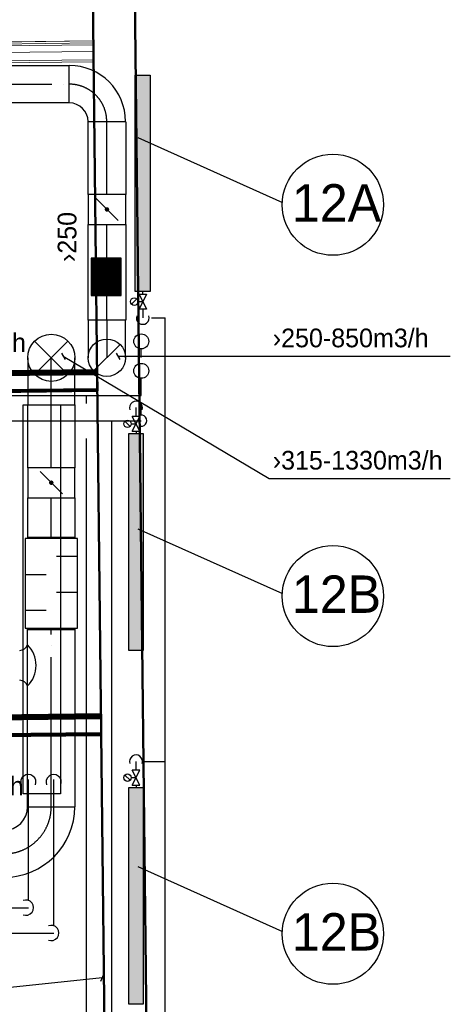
# Model space of a CAD drawing. Header units: millimetres. Extents: x 0 to 83478, y 0 to 53008.
# Tile 38 of 83: x 13868 to 16743, y 35822 to 42403. Entities that reach past the tile are written whole.
import ezdxf

# ---------------------------------------------------------------- set-up
doc = ezdxf.new("R2010")
doc.units = ezdxf.units.MM
doc.header["$LTSCALE"] = 50
doc.header["$MEASUREMENT"] = 0
doc.header["$PDMODE"] = 1
for name, pattern in [('2V-CENT', [23, 20, -1.5, 0, -1.5]), ('V-KU', [2, 1, 1]), ('V-V', [2, 1, 1])]:
    doc.linetypes.add(name, pattern=pattern)
doc.layers.get('0').update_dxf_attribs({"linetype": 'CONTINUOUS'})
for name, color, linetype, lineweight in [('20602A200D001$0$A-AREA-BNDY', 1, 'CONTINUOUS', 9), ('20602A200D001$0$A-GENM', 13, 'CONTINUOUS', 9), ('20602A200D001$0$A-WALL', 7, 'CONTINUOUS', 13)]:
    doc.layers.add(name, color=color, linetype=linetype, lineweight=lineweight)
for name, color, linetype in [('V060-', 3, 'CONTINUOUS'), ('V061-', 1, 'CONTINUOUS'), ('V071-', 1, 'CONTINUOUS'), ('V100', 1, 'CONTINUOUS'), ('V100-', 6, 'CONTINUOUS'), ('V101', 1, 'CONTINUOUS'), ('V101-', 1, 'CONTINUOUS'), ('V110', 1, 'CONTINUOUS'), ('V110-', 6, 'CONTINUOUS')]:
    doc.layers.add(name, color=color, linetype=linetype)
doc.styles.add('FISO', font='fiso')
doc.styles.add('ISO', font='ISO')
doc.styles.add('SIMPLEX', font='SIMPLEX')

# ---------------------------------------------------------------- blocks, each defined once
blk = doc.blocks.new('VUN')
at = {"color": 0}
blk.add_circle((0, 0), 0.5, dxfattribs=at)
blk = doc.blocks.new('TLC90', base_point=(0, 4))
at = {"color": 1}
for p, q in [((-0.346, 4.346), (0.346, 3.654)), ((-0.346, 3.654), (0.346, 4.346))]:
    blk.add_line(p, q, dxfattribs=at)
blk = doc.blocks.new('CBOJ90_PB', base_point=(86107, 31352))
at = {"color": 0, "linetype": 'ByBlock'}
blk.add_arc((86106, 31353), 1, 270, 360, dxfattribs=at)
blk = doc.blocks.new('KBOJ90_PB', base_point=(86107, 31352))
at = {"color": 0, "linetype": 'ByBlock'}
for p, q in [((86106.5, 31353), (86107.5, 31353)), ((86106, 31352.5), (86106, 31351.5))]:
    blk.add_line(p, q, dxfattribs=at)
for radius in [1.5, 0.5]:
    blk.add_arc((86106, 31353), radius, 270, 360, dxfattribs=at)
blk = doc.blocks.new('3BOJ90_PB', base_point=(86107, 31352))
for p in [(86107, 31353), (86106, 31352)]:
    blk.add_point(p)
at = {"color": 1, "linetype": '2V-CENT'}
blk.add_blockref('CBOJ90_PB', (86107, 31352), dxfattribs=at)
at = {"color": 0, "linetype": 'ByBlock'}
blk.add_blockref('KBOJ90_PB', (86107, 31352), dxfattribs=at)
at = {"style": 'ISO', "flags": 3}
blk.add_attdef('0', (86107, 31352), '', height=1, dxfattribs=at)
blk = doc.blocks.new('CBOJ90_UB', base_point=(86107.592, 31354.077))
at = {"color": 0, "linetype": 'ByBlock'}
blk.add_line((86106.592, 31354.077), (86107.592, 31354.077), dxfattribs=at)
blk = doc.blocks.new('C90', base_point=(16233, 22618))
at = {"color": 0, "linetype": 'ByBlock'}
blk.add_circle((16233, 22618), 0.5, dxfattribs=at)
blk = doc.blocks.new('KBOJ90_UB', base_point=(86107.592, 31354.077))
at = {"color": 0, "linetype": 'ByBlock'}
for p, q in [((86107.592, 31354.577), (86106.592, 31354.577)), ((86106.592, 31354.577), (86106.592, 31353.577)), ((86106.592, 31353.577), (86107.592, 31353.577))]:
    blk.add_line(p, q, dxfattribs=at)
blk.add_blockref('C90', (86107.592, 31354.077), dxfattribs=at)
blk = doc.blocks.new('3BOJ90_UB', base_point=(86107.592, 31354.077))
blk.add_point((86106.592, 31354.077))
at = {"color": 0, "linetype": 'ByBlock'}
blk.add_blockref('KBOJ90_UB', (86107.592, 31354.077), dxfattribs=at)
at = {"color": 1, "linetype": '2V-CENT'}
blk.add_blockref('CBOJ90_UB', (86107.592, 31354.077), dxfattribs=at)
at = {"style": 'ISO', "flags": 3}
blk.add_attdef('0', (86107.592, 31354.077), '', height=1, dxfattribs=at)
blk = doc.blocks.new('FLC90', base_point=(0, 5))
at = {"color": 1}
blk.add_line((-0.346, 4.654), (0.346, 5.346), dxfattribs=at)
blk = doc.blocks.new('LD_P')
for p, q in [((-0.5, 0.5), (-0.5, -0.5)), ((0.5, 0.5), (-0.5, 0.5)), ((0.5, -0.5), (0.5, 0.5)), ((-0.5, -0.5), (0.5, -0.5))]:
    blk.add_line(p, q)
at = {"color": 1}
for p, q in [((-0.3, 0.5), (-0.3, 0.1)), ((0.1, 0.5), (0.1, 0.1)), ((-0.1, -0.5), (-0.1, -0.1)), ((0.3, -0.5), (0.3, -0.1))]:
    blk.add_line(p, q, dxfattribs=at)
blk = doc.blocks.new('C3A', base_point=(16246, 22590.5))
at = {"color": 0, "linetype": 'ByBlock'}
blk.add_line((16247, 22590.5), (16246, 22590.5), dxfattribs=at)
blk = doc.blocks.new('K3A', base_point=(16246, 22590.5))
at = {"color": 0, "linetype": 'ByBlock'}
for p, q in [((16246, 22591), (16247, 22591)), ((16247, 22591), (16247, 22590)), ((16247, 22590), (16246, 22590))]:
    blk.add_line(p, q, dxfattribs=at)
blk = doc.blocks.new('33A', base_point=(16246, 22590.5))
blk.add_point((16247, 22590.5))
at = {"color": 0, "linetype": 'ByBlock'}
blk.add_blockref('K3A', (16246, 22590.5), dxfattribs=at)
at = {"color": 1, "linetype": '2V-CENT'}
blk.add_blockref('C3A', (16246, 22590.5), dxfattribs=at)
at = {"style": 'SIMPLEX', "flags": 3}
blk.add_attdef('0', (16246, 22590.5), '', height=1, dxfattribs=at)
blk = doc.blocks.new('KSP_P', base_point=(16239.5, 22597.5))
at = {"color": 0, "linetype": 'ByBlock'}
for p, q in [((16240, 22598), (16239, 22598)), ((16239, 22598), (16239, 22597)), ((16240, 22597), (16240, 22598)), ((16239, 22597), (16240, 22597))]:
    blk.add_line(p, q, dxfattribs=at)
blk = doc.blocks.new('2SP_P', base_point=(16239.5, 22597.5))
for p in [(16239, 22597.5), (16240, 22597.5)]:
    blk.add_point(p)
at = {"color": 0, "linetype": 'ByBlock'}
blk.add_blockref('KSP_P', (16239.5, 22597.5), dxfattribs=at)
at = {"style": 'SIMPLEX', "flags": 3}
blk.add_attdef('0', (16239.5, 22597.5), '', height=1, dxfattribs=at)
blk = doc.blocks.new('SPJALL', base_point=(16229, 22594))
at = {"color": 1}
blk.add_line((16228.625, 22593.625), (16229.375, 22594.375), dxfattribs=at)
at = {"color": 1, "const_width": 0.075}
blk.add_lwpolyline([(16229, 22594.0375, -1), (16229, 22593.9625, -1), (16229, 22594.0375, -1)], format="xyb", dxfattribs=at)
blk = doc.blocks.new('*X118')
at = {"color": 0}
for p, q in [((11731, 44859), (11924.3, 45052.2)), ((11731, 44867.8), (11915.4, 45052.2)), ((11731, 44876.6), (11906.6, 45052.2)), ((11731, 44885.5), (11897.8, 45052.2)), ((11731, 44894.3), (11888.9, 45052.2)), ((11731, 44903.1), (11880.1, 45052.2)), ((11731, 44912), (11871.2, 45052.2)), ((11731, 44920.8), (11862.4, 45052.2)), ((11731, 44929.7), (11853.6, 45052.2)), ((11731, 44938.5), (11844.7, 45052.2)), ((11731, 44947.3), (11835.9, 45052.2)), ((11731, 44956.2), (11827, 45052.2)), ((11731, 44965), (11818.2, 45052.2)), ((11731, 44973.9), (11809.4, 45052.2)), ((11731, 44982.7), (11800.5, 45052.2)), ((11731, 44991.5), (11791.7, 45052.2)), ((11731, 45000.4), (11782.9, 45052.2)), ((11731, 45009.2), (11774, 45052.2)), ((11731, 45018.1), (11765.2, 45052.2)), ((11731, 45026.9), (11756.3, 45052.2)), ((11731, 45035.7), (11747.5, 45052.2)), ((11731, 45044.6), (11738.7, 45052.2)), ((11733.1, 44852.2), (11933.1, 45052.2)), ((11742, 44852.2), (11942, 45052.2)), ((11750.8, 44852.2), (11950.8, 45052.2)), ((11759.6, 44852.2), (11959.6, 45052.2)), ((11768.5, 44852.2), (11968.5, 45052.2)), ((11777.3, 44852.2), (11977.3, 45052.2)), ((11786.1, 44852.2), (11981, 45047.1)), ((11795, 44852.2), (11981, 45038.2)), ((11803.8, 44852.2), (11981, 45029.4)), ((11812.7, 44852.2), (11981, 45020.6)), ((11821.5, 44852.2), (11981, 45011.7)), ((11830.3, 44852.2), (11981, 45002.9)), ((11839.2, 44852.2), (11981, 44994)), ((11848, 44852.2), (11981, 44985.2)), ((11856.9, 44852.2), (11981, 44976.4)), ((11865.7, 44852.2), (11981, 44967.5)), ((11874.5, 44852.2), (11981, 44958.7)), ((11883.4, 44852.2), (11981, 44949.9)), ((11892.2, 44852.2), (11981, 44941)), ((11901, 44852.2), (11981, 44932.2)), ((11909.9, 44852.2), (11981, 44923.3)), ((11918.7, 44852.2), (11981, 44914.5)), ((11927.6, 44852.2), (11981, 44905.7)), ((11936.4, 44852.2), (11981, 44896.8)), ((11945.2, 44852.2), (11981, 44888)), ((11954.1, 44852.2), (11981, 44879.1)), ((11962.9, 44852.2), (11981, 44870.3)), ((11971.8, 44852.2), (11981, 44861.5)), ((11980.6, 44852.2), (11981, 44852.6))]:
    blk.add_line(p, q, dxfattribs=at)
blk = doc.blocks.new('20602A200D001$0$VT- 35607 - VT--289264-P02')
at = {"layer": '20602A200D001$0$A-WALL'}
for p, q in [((29879.2, 43921.6), (30001.9, 33029.5)), ((30360.4, 26055), (30190.2, 41167.6))]:
    blk.add_line(p, q, dxfattribs=at)
at = {"layer": '20602A200D001$0$A-WALL', "lineweight": 50}
for p, q in [((30001.9, 33029.5), (29879.2, 43921.6)), ((30190.2, 41167.6), (30360.4, 26055))]:
    blk.add_line(p, q, dxfattribs=at)
blk = doc.blocks.new('20602A200D001$0$VT- 35607 - VT- 35607-289268-P02')
blk.add_blockref('20602A200D001$0$VT- 35607 - VT--289264-P02', (0, 0))
blk = doc.blocks.new('20602A200D001$0$IV02_37dB - IV02_37dB 2-290607-P02')
at = {"layer": '20602A200D001$0$A-WALL'}
blk.add_line((25804.2, 37672.4), (25854.2, 37673), dxfattribs=at)
blk = doc.blocks.new('20602A200D001$0$IV02_37dB - IV02_37dB-290604-P02')
at = {"layer": '20602A200D001$0$A-WALL', "lineweight": 50}
for p, q in [((29948.3, 37788.6), (25866.4, 37742.6)), ((29948.4, 37775.6), (29948.3, 37788.6)), ((29948.4, 37775.6), (25853.6, 37729.5)), ((25853.6, 37729.5), (25853.7, 37716.5)), ((29948.6, 37762.6), (25853.7, 37716.5)), ((25853.7, 37716.5), (29948.6, 37762.6)), ((25853.7, 37716.5), (25854.9, 37616.5)), ((25866.4, 37742.6), (25866.6, 37729.6)), ((25866.6, 37729.6), (29948.4, 37775.6)), ((29948.6, 37762.6), (29948.4, 37775.6)), ((29949.7, 37662.6), (29948.6, 37762.6)), ((25854.9, 37616.5), (29949.7, 37662.6)), ((29949.7, 37662.6), (25867.9, 37616.6)), ((25868, 37603.7), (29949.8, 37649.6)), ((29949.8, 37649.6), (29949.7, 37662.6)), ((25867.9, 37616.6), (25868, 37603.7))]:
    blk.add_line(p, q, dxfattribs=at)
blk.add_blockref('20602A200D001$0$IV02_37dB - IV02_37dB 2-290607-P02', (0, 0))
blk = doc.blocks.new('20602A200D001$0$IV02_37dB 69657 - IV02_37dB 2-290644-P02')
at = {"layer": '20602A200D001$0$A-WALL'}
blk.add_line((25830.1, 35372.3), (25880.1, 35372.8), dxfattribs=at)
blk = doc.blocks.new('20602A200D001$0$IV02_37dB 69657 - IV02_37dB 69657-290641-P02')
at = {"layer": '20602A200D001$0$A-WALL', "lineweight": 50}
for p, q in [((29974.3, 35475.5), (25879.5, 35429.3)), ((29974.2, 35488.5), (25892.3, 35442.5)), ((25892.5, 35429.5), (29974.3, 35475.5)), ((29974.3, 35475.5), (29974.2, 35488.5)), ((29974.5, 35462.5), (29974.3, 35475.5)), ((25879.5, 35429.3), (25879.6, 35416.3)), ((29974.5, 35462.5), (25879.6, 35416.3)), ((25879.6, 35416.3), (29974.5, 35462.5)), ((25879.6, 35416.3), (25880.8, 35316.4)), ((25892.3, 35442.5), (25892.5, 35429.5)), ((29975.6, 35362.5), (29974.5, 35462.5)), ((25880.8, 35316.4), (29975.6, 35362.5)), ((29975.6, 35362.5), (25893.8, 35316.5)), ((25893.9, 35303.5), (29975.7, 35349.5)), ((29975.7, 35349.5), (29975.6, 35362.5)), ((25893.8, 35316.5), (25893.9, 35303.5))]:
    blk.add_line(p, q, dxfattribs=at)
blk.add_blockref('20602A200D001$0$IV02_37dB 69657 - IV02_37dB 2-290644-P02', (0, 0))
blk = doc.blocks.new('20602A200D001$0$IV02_37dB 71241 - IV02_37dB 2-290734-P02')
at = {"layer": '20602A200D001$0$A-WALL'}
blk.add_line((25779.4, 39872.6), (29924.3, 39919.3), dxfattribs=at)
blk = doc.blocks.new('20602A200D001$0$IV02_37dB 71241 - IV02_37dB-290727-P02')
at = {"layer": '20602A200D001$0$A-WALL'}
for p, q in [((29923.6, 39975.8), (25828.8, 39929.7)), ((29923.6, 39975.8), (25828.8, 39929.7)), ((25828.8, 39929.7), (29923.6, 39975.8)), ((25829, 39916.7), (29923.8, 39962.8)), ((25829, 39916.7), (29923.8, 39962.8)), ((29923.8, 39962.8), (25829, 39916.7)), ((29923.8, 39962.8), (25829, 39916.7)), ((29923.8, 39962.8), (25829, 39916.7)), ((25829, 39916.7), (29923.8, 39962.8)), ((27527.2, 39961.8), (25841.7, 39942.8)), ((29923.6, 39975.8), (25841.8, 39929.8)), ((25841.8, 39929.8), (29923.6, 39975.8)), ((25841.8, 39929.8), (29923.6, 39975.8)), ((27527.2, 39961.8), (27551.6, 39955.9)), ((27551.6, 39955.9), (27527.2, 39961.8)), ((27551.6, 39955.9), (27527.2, 39961.8)), ((27551.6, 39955.9), (27594.6, 39952.5)), ((27594.6, 39952.5), (27551.6, 39955.9)), ((27594.6, 39952.5), (27551.6, 39955.9)), ((27594.6, 39952.5), (27637.6, 39955.9)), ((27637.6, 39955.9), (27594.6, 39952.5)), ((27637.6, 39955.9), (27594.6, 39952.5)), ((27668.6, 39963.4), (27637.6, 39955.9)), ((27668.6, 39963.4), (27637.6, 39955.9)), ((27637.6, 39955.9), (27668.6, 39963.4)), ((29923.5, 39988.8), (27668.6, 39963.4)), ((29923.6, 39975.8), (29923.5, 39988.8)), ((29923.8, 39962.8), (29923.6, 39975.8)), ((29924.9, 39862.8), (29923.8, 39962.8)), ((25829, 39916.7), (25828.8, 39929.7)), ((25828.8, 39929.7), (25829, 39916.7)), ((25828.8, 39929.7), (25829, 39916.7)), ((25830.1, 39816.7), (25829, 39916.7)), ((25829, 39916.7), (25830.1, 39816.7)), ((25829, 39916.7), (25830.1, 39816.7)), ((25841.8, 39929.8), (25841.7, 39942.8)), ((25841.7, 39942.8), (25841.8, 39929.8)), ((25841.7, 39942.8), (25841.8, 39929.8)), ((29924.9, 39862.8), (25830.1, 39816.7)), ((29924.9, 39862.8), (25830.1, 39816.7)), ((29924.9, 39862.8), (25830.1, 39816.7)), ((25843.1, 39816.8), (29924.9, 39862.8)), ((25843.1, 39816.8), (29924.9, 39862.8)), ((25843.1, 39816.8), (29924.9, 39862.8)), ((25843.2, 39803.8), (29925.1, 39849.8)), ((29925.1, 39849.8), (29924.9, 39862.8)), ((25843.1, 39816.8), (25843.2, 39803.8)), ((25843.1, 39816.8), (25843.2, 39803.8)), ((25843.2, 39803.8), (25843.1, 39816.8))]:
    blk.add_line(p, q, dxfattribs=at)
blk = doc.blocks.new('20602A200D001$0$IV02_37dB 71241 - IV02_37dB 71241-290731-P02')
for name in ['20602A200D001$0$IV02_37dB 71241 - IV02_37dB-290727-P02', '20602A200D001$0$IV02_37dB 71241 - IV02_37dB 2-290734-P02']:
    blk.add_blockref(name, (0, 0))
blk = doc.blocks.new('20602A200D001$0$Belegg 509823 - Belegg 509823-319524-P02')
at = {"layer": '20602A200D001$0$A-GENM'}
for p, q in [((29897.5, 42299.9), (25815.6, 42253.9)), ((25815.6, 42253.9), (25841.7, 39942.8)), ((27469.7, 40472.6), (27509.6, 40489.1)), ((27509.6, 40489.1), (27551.6, 40499.2)), ((27551.6, 40499.2), (27594.6, 40502.5)), ((27594.6, 40502.5), (27637.6, 40499.2)), ((27637.6, 40499.2), (27679.6, 40489.1)), ((27679.6, 40489.1), (27719.4, 40472.6)), ((27372.1, 40389.2), (27400.1, 40422)), ((27400.1, 40422), (27432.9, 40450)), ((27432.9, 40450), (27469.7, 40472.6)), ((27719.4, 40472.6), (27756.2, 40450)), ((27756.2, 40450), (27789, 40422)), ((27789, 40422), (27817.1, 40389.2)), ((27333, 40312.5), (27349.5, 40352.4)), ((27349.5, 40352.4), (27372.1, 40389.2)), ((27817.1, 40389.2), (27839.6, 40352.4)), ((27839.6, 40352.4), (27856.1, 40312.5)), ((27323, 40270.6), (27333, 40312.5)), ((27856.1, 40312.5), (27866.2, 40270.6)), ((27319.6, 40227.5), (27323, 40270.6)), ((27323, 40184.5), (27319.6, 40227.5)), ((27866.2, 40270.6), (27869.6, 40227.5)), ((27869.6, 40227.5), (27866.2, 40184.5)), ((27333, 40142.6), (27323, 40184.5)), ((27866.2, 40184.5), (27856.1, 40142.6)), ((27349.5, 40102.7), (27333, 40142.6)), ((27372.1, 40065.9), (27349.5, 40102.7)), ((27839.6, 40102.7), (27817.1, 40065.9)), ((27856.1, 40142.6), (27839.6, 40102.7)), ((27400.1, 40033.1), (27372.1, 40065.9)), ((27432.9, 40005.1), (27400.1, 40033.1)), ((27789, 40033.1), (27756.2, 40005.1)), ((27817.1, 40065.9), (27789, 40033.1)), ((25841.7, 39942.8), (27527.2, 39961.8)), ((27469.7, 39982.5), (27432.9, 40005.1)), ((27509.6, 39966), (27469.7, 39982.5)), ((27527.2, 39961.8), (27509.6, 39966)), ((27668.6, 39963.4), (29923.5, 39988.8)), ((27679.6, 39966), (27668.6, 39963.4)), ((27719.4, 39982.5), (27679.6, 39966)), ((27756.2, 40005.1), (27719.4, 39982.5))]:
    blk.add_line(p, q, dxfattribs=at)
blk = doc.blocks.new('20602A200D001$0$Belegg 511630 - Belegg 511630-319735-P02')
at = {"layer": '20602A200D001$0$A-GENM'}
for p, q in [((25893.9, 35303.5), (25918.6, 33112.6)), ((25918.6, 33112.6), (27416.5, 33129.5)), ((27947, 33135.5), (30000.4, 33158.6))]:
    blk.add_line(p, q, dxfattribs=at)
blk = doc.blocks.new('20602A200D001$0$Belegg 511830 - Belegg 511830-319782-P02')
at = {"layer": '20602A200D001$0$A-GENM'}
for p, q in [((29925.1, 39849.8), (25843.2, 39803.8)), ((25843.2, 39803.8), (25866.4, 37742.6))]:
    blk.add_line(p, q, dxfattribs=at)
blk = doc.blocks.new('20602A200D001')
at = {"layer": '20602A200D001$0$A-AREA-BNDY', "flags": 128}
blk.add_lwpolyline([(29897.5, 42299.9), (25815.6, 42253.9), (25841.7, 39942.8), (29923.5, 39988.8)], close=True, dxfattribs=at)
at = {"layer": '20602A200D001$0$A-GENM'}
for name in ['20602A200D001$0$Belegg 509823 - Belegg 509823-319524-P02', '20602A200D001$0$Belegg 511830 - Belegg 511830-319782-P02', '20602A200D001$0$Belegg 511630 - Belegg 511630-319735-P02']:
    blk.add_blockref(name, (0, 0), dxfattribs=at)
at = {"layer": '20602A200D001$0$A-WALL', "lineweight": 50}
blk.add_blockref('20602A200D001$0$VT- 35607 - VT- 35607-289268-P02', (0, 0), dxfattribs=at)
at = {"layer": '20602A200D001$0$A-WALL'}
for name in ['20602A200D001$0$IV02_37dB 71241 - IV02_37dB 71241-290731-P02', '20602A200D001$0$IV02_37dB - IV02_37dB-290604-P02', '20602A200D001$0$IV02_37dB 69657 - IV02_37dB 69657-290641-P02']:
    blk.add_blockref(name, (0, 0), dxfattribs=at)

msp = doc.modelspace()

# ---------------------------------------------------------------- linework, layer by layer
at = {"layer": 'V060-', "linetype": 'Continuous'}
for p, q in [((13082.07, 42097.28), (14199, 42097.28)), ((14199, 41847.28), (13082.07, 41847.28)), ((14325.21, 41235.13), (14325.21, 41721.06)), ((14575.21, 41721.06), (14575.21, 41235.13)), ((14325.21, 40394.75), (14325.21, 41035.13)), ((14575.21, 41035.13), (14575.21, 40394.75)), ((13920.93, 39408.37), (13920.98, 39828.42)), ((14235.98, 39828.42), (14235.93, 39408.34)), ((13920.88, 38945.42), (13920.91, 39208.37)), ((14235.91, 39208.34), (14235.88, 38945.36)), ((13920.5, 37142.65), (13920.77, 38325.42)), ((14235.77, 38325.36), (14235.5, 37142.65))]:
    msp.add_line(p, q, dxfattribs=at)
at = {"layer": 'V060-', "color": 1, "linetype": '2V-CENT'}
for p, q in [((13082.07, 41972.28), (14199, 41972.28)), ((14450.21, 41235.13), (14450.21, 41721.06)), ((14450.21, 40394.75), (14450.21, 41035.13)), ((14078.43, 39408.35), (14078.48, 39828.42)), ((14078.38, 38945.39), (14078.41, 39208.35)), ((14078, 37142.65), (14078.27, 38325.39))]:
    msp.add_line(p, q, dxfattribs=at)
at = {"layer": 'V060-'}
msp.add_lwpolyline([(14545.77, 40560.08), (14545.77, 40810.08), (14345.77, 40810.08), (14345.77, 40560.08)], close=True, dxfattribs=at)
for centre, radius, start, end in [((13865.1, 38247.3, -22100), 59.87, 272.489869, 337.481338), ((13784.33, 38087.49, -22100), 193, 314.828748, 405.171252), ((13865.1, 37927.68, -22100), 59.87, 22.518662, 87.510131)]:
    msp.add_arc(centre, radius, start, end, dxfattribs=at)
at = {"layer": 'V061-'}
for p, q in [((14145.99, 40175.28), (14170.99, 40131.98)), ((14158.49, 40153.63), (15532.4, 39336.22)), ((14510.86, 40175.28), (14535.86, 40131.98)), ((14523.36, 40153.63), (16742.61, 40153.63)), ((15532.4, 39336.22), (16742.61, 39336.22))]:
    msp.add_line(p, q, dxfattribs=at)
at = {"layer": 'V100', "color": 1}
for points in [[(14739.54, 40586.48), (14639.54, 40586.48), (14639.54, 42031.48), (14739.54, 42031.48)], [(14694.2, 39634.32), (14594.2, 39634.32), (14594.2, 38189.32), (14694.2, 38189.32)], [(14694.2, 37269.2), (14594.2, 37269.2), (14594.2, 35824.2), (14694.2, 35824.2)]]:
    msp.add_lwpolyline(points, close=True, dxfattribs=at)
at = {"layer": 'V100'}
for points in [[(14639.54, 40586.48), (14739.54, 40586.48), (14639.54, 42031.48), (14739.54, 42031.48)], [(14594.2, 39634.32), (14694.2, 39634.32), (14594.2, 38189.32), (14694.2, 38189.32)], [(14594.2, 37269.2), (14694.2, 37269.2), (14594.2, 35824.2), (14694.2, 35824.2)]]:
    msp.add_trace(points, dxfattribs=at)
at = {"layer": 'V100-', "color": 1}
for p, q in [((14664.54, 40568.72), (14714.54, 40568.72)), ((14714.54, 40568.72), (14664.54, 40468.72)), ((14664.54, 40568.72), (14714.54, 40468.72)), ((14650.36, 40536.4), (14615, 40501.04)), ((14657.68, 40518.72), (14689.54, 40518.72)), ((14714.54, 40468.72), (14664.54, 40468.72)), ((14605.01, 39684.4), (14569.66, 39719.76)), ((14612.34, 39702.08), (14644.2, 39702.08)), ((14619.2, 39652.08), (14669.2, 39752.08)), ((14669.2, 39652.08), (14619.2, 39752.08)), ((14669.2, 39752.08), (14619.2, 39752.08)), ((14619.2, 39652.08), (14669.2, 39652.08)), ((14619.2, 37286.97), (14669.2, 37386.97)), ((14669.2, 37286.97), (14619.2, 37386.97)), ((14669.2, 37386.97), (14619.2, 37386.97)), ((14605.01, 37319.29), (14569.66, 37354.64)), ((14612.34, 37336.97), (14644.2, 37336.97)), ((14619.2, 37286.97), (14669.2, 37286.97))]:
    msp.add_line(p, q, dxfattribs=at)
at = {"layer": 'V100-', "linetype": 'V-V'}
for p, q in [((14689.54, 40568.72), (14689.54, 40586.48)), ((14689.54, 40468.72), (14689.54, 40410.27)), ((14748.5, 40410.27), (14839.89, 40410.27)), ((14839.89, 30910.27), (14839.89, 40410.27)), ((14679.2, 40144.59), (14679.2, 40203.05)), ((14679.2, 39892.1), (14679.2, 40006.27)), ((12215.63, 39892.1), (14679.2, 39892.1)), ((14679.2, 39766.62), (14679.2, 39837.2)), ((14644.2, 39752.08), (14644.2, 39810.53)), ((12214.57, 39722.8), (14678.14, 39722.8)), ((14644.2, 39652.08), (14644.2, 39634.32)), ((14644.2, 37386.97), (14644.2, 37445.41)), ((14703.16, 37445.41), (14839.89, 37445.41)), ((14644.2, 37286.97), (14644.2, 37269.2))]:
    msp.add_line(p, q, dxfattribs=at)
at = {"layer": 'V100-', "linetype": 'V-KU'}
for p, q in [((14313.12, 39837.34), (14313.12, 39892.1)), ((14482.42, 35394.1), (14482.42, 39722.8)), ((14313.12, 35397.3), (14313.12, 39603.53))]:
    msp.add_line(p, q, dxfattribs=at)
at = {"layer": 'V100-', "color": 1}
for centre in [(14632.68, 40518.72), (14587.34, 39702.08), (14587.34, 37336.97)]:
    msp.add_circle(centre, 25, dxfattribs=at)
for centre, radius, start, end in [((14689.54, 40410.27), 43.12, 160.857232, 379.142768), ((14644.2, 39810.53), 43.12, 340.857232, 559.142768), ((14678.14, 39722.8), 37.5, 246.014678, 473.985322), ((14644.2, 37445.41), 43.12, 340.857232, 559.142768)]:
    msp.add_arc(centre, radius, start, end, dxfattribs=at)
at = {"layer": 'V101'}
for p, q in [((14656.61, 41616.33), (15621.24, 41182.46)), ((14656.61, 39000.76), (15621.24, 38566.9)), ((14656.61, 36743.5), (15621.24, 36309.63))]:
    msp.add_line(p, q, dxfattribs=at)
for centre in [(15958.86, 41166.4), (15958.86, 38550.83), (15958.86, 36293.56)]:
    msp.add_circle(centre, 338, dxfattribs=at)
at = {"layer": 'V101-'}
for p, q in [((14428.05, 36020.68), (14407.72, 35975)), ((14417.88, 35997.84), (13806.95, 35933.57))]:
    msp.add_line(p, q, dxfattribs=at)
for centre, start, end in [((13925.21, 37307.1), 338.436586, 561.563414), ((14094.51, 37307.1), 338.436586, 561.563414), ((13909.05, 36467.98), 248.436586, 471.563414), ((14078.35, 36298.68), 248.436586, 471.563414)]:
    msp.add_arc(centre, 51.08, start, end, dxfattribs=at)
at = {"layer": 'V110'}
msp.add_lwpolyline([(13890.31, 37229.65), (13890.31, 39829.65), (14140.31, 39829.65), (14140.31, 37229.65)], close=True, dxfattribs=at)
at = {"layer": 'V110-', "linetype": 'V-KU'}
for p, q in [((13927.27, 36515.71), (13927.27, 37325.32)), ((14096.57, 36346.41), (14096.57, 37325.32)), ((11085.53, 36465.92), (13927.27, 36465.92)), ((11358.41, 36296.62), (14096.57, 36296.62))]:
    msp.add_line(p, q, dxfattribs=at)

# ---------------------------------------------------------------- block references
at = {"layer": 'V060-'}
msp.add_blockref('20602A200D001', (-15563.7, 2272.18), dxfattribs=at)
at = {"layer": 'V060-', "linetype": 'Continuous'}
for name, p, xscale, yscale, zscale, rotation in [('3BOJ90_PB', (14449, 41972.28), 250, 250, 250, 90), ('2SP_P', (14450.21, 41135.13), 200, 250, 200, 90), ('3BOJ90_UB', (14449.6, 40143.97), 250, 250, 250, 270), ('3BOJ90_UB', (14078.48, 40143.42), 315, 315, 315, 90), ('2SP_P', (14078.42, 39308.35), 200, 315, 200, 89.99333048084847), ('33A', (14078.37, 38935.39), 10, 315, 10, 89.9897890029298), ('33A', (14078.27, 38335.39), 10, 315, 10, 269.9897890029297)]:
    msp.add_blockref(name, p, dxfattribs=dict(at, xscale=xscale, yscale=yscale, zscale=zscale, rotation=rotation))
at = {"layer": 'V060-'}
for name, p, xscale, yscale, zscale, rotation in [('SPJALL', (14450.21, 41135.13), 200, 200, 200, 90), ('SPJALL', (14078.42, 39308.35), 200, 200, 200, 89.99333048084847), ('LD_P', (14078.32, 38635.39), 600, 350, 600, 89.9897890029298)]:
    msp.add_blockref(name, p, dxfattribs=dict(at, xscale=xscale, yscale=yscale, zscale=zscale, rotation=rotation))
at = {"layer": 'V060-', "rotation": 90}
msp.add_blockref('*X118', (59398, 28829.08), dxfattribs=at)
at = {"layer": 'V060-'}
for name, p, xscale, yscale, zscale in [('TLC90', (14078.48, 40143.41), 315, 315, 315), ('FLC90', (14449.6, 40143.97), 250, 250, 250)]:
    msp.add_blockref(name, p, dxfattribs=dict(at, xscale=xscale, yscale=yscale, zscale=zscale))
at = {"layer": 'V060-', "linetype": 'Continuous', "xscale": 315, "yscale": 315, "zscale": 315}
msp.add_blockref('3BOJ90_PB', (14078, 36827.65), dxfattribs=at)
at = {"layer": 'V100-', "color": 1, "xscale": 100, "yscale": 100, "zscale": 100}
for p in [(14679.2, 40253.05), (14679.2, 40056.27)]:
    msp.add_blockref('VUN', p, dxfattribs=at)

# ---------------------------------------------------------------- texts
at = {"layer": 'V061-', "color": 1, "style": 'FISO'}
msp.add_text('›250', height=125, rotation=90, dxfattribs=at).set_placement((14246.34, 40783.75))
for s, p in [('›250-850m3/h', (15557.4, 40213.63)), ('›315-1330m3/h', (15557.4, 39396.22))]:
    msp.add_text(s, height=125, dxfattribs=at).set_placement(p)
at = {"layer": 'V071-', "color": 1, "style": 'FISO'}
for p in [(13161.13, 40182.1), (13146.18, 37218.26)]:
    msp.add_text('+200m3/h', height=125, dxfattribs=at).set_placement(p)
at = {"layer": 'V101', "color": 7, "style": 'FISO'}
for s, p in [('12A', (15685.55, 41053.91)), ('12B', (15685.55, 38438.35)), ('12B', (15685.55, 36181.08))]:
    msp.add_text(s, height=250, dxfattribs=at).set_placement(p)

doc.saveas('drawing.dxf')
